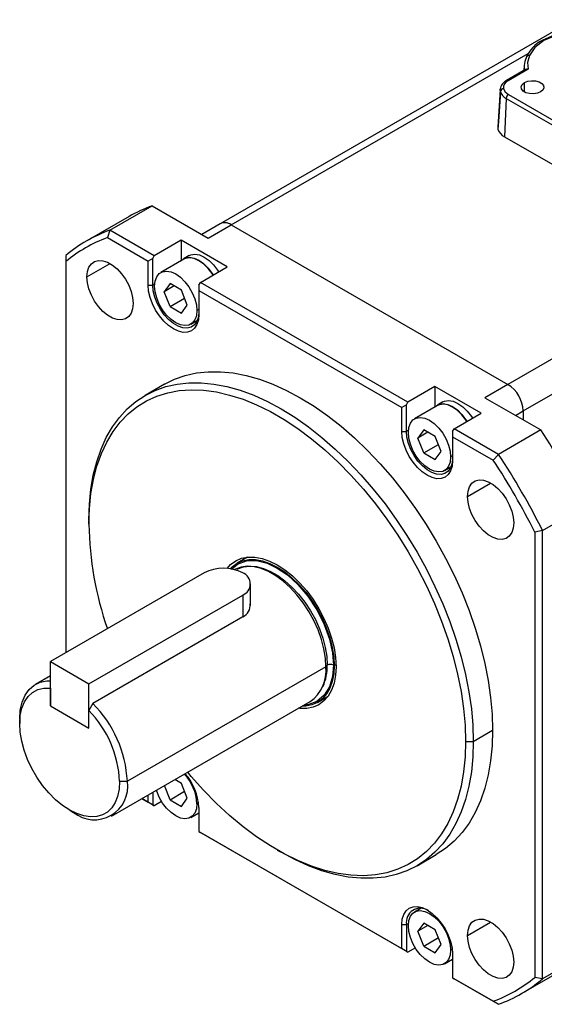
# Model space of a CAD drawing. Header units: millimetres. Extents: x 0 to 699, y 0 to 540.
# Tile 6 of 10: x 443 to 491, y 342 to 432. Entities that reach past the tile are written whole.
import ezdxf

# ---------------------------------------------------------------- set-up
doc = ezdxf.new("R2010")
doc.units = ezdxf.units.MM
doc.header["$LTSCALE"] = 2.5

msp = doc.modelspace()

# ---------------------------------------------------------------- linework, layer by layer
for p, q in [((494.202, 432.2285), (461.6751, 413.4511)), ((462.675, 413.3521), (489.9936, 429.1228)), ((489.6269, 428.0169), (489.5969, 427.5503)), ((489.7581, 427.6433), (487.9956, 426.6259)), ((489.9826, 427.6715), (488.1455, 426.611)), ((487.9954, 426.6258), (487.9911, 426.6232)), ((489.6513, 425.5785), (489.6513, 426.4357)), ((487.4138, 425.813), (487.193, 422.3754)), ((488.1809, 425.3419), (504.7976, 415.749)), ((487.969, 424.9875), (487.8128, 421.455)), ((487.969, 424.9875), (504.5858, 415.3946)), ((487.8128, 421.455), (504.4296, 411.8621)), ((520.6578, 417.4341), (488.1309, 398.6568)), ((451.518, 412.8535), (455.4071, 415.0986)), ((455.4071, 415.0986), (460.5537, 412.1275)), ((489.5451, 396.2073), (522.072, 414.9847)), ((453.2833, 414.109), (449.3942, 411.8639)), ((461.6751, 413.4511), (459.968, 412.4656)), ((460.5537, 412.1275), (462.675, 413.3521)), ((462.675, 413.3521), (488.1309, 398.6568)), ((451.518, 412.8535), (451.2908, 412.1682)), ((455.604, 410.4947), (451.518, 412.8535)), ((451.2908, 412.1682), (455.0383, 410.0048)), ((458.0788, 411.9234), (455.604, 410.4947)), ((462.3215, 409.4742), (458.0788, 411.9234)), ((458.0788, 411.9234), (458.0788, 410.0429)), ((447.4722, 410.5171), (447.4722, 409.9631)), ((447.4722, 409.9631), (447.4722, 373.9575)), ((449.4177, 408.5533), (451.5393, 409.7781)), ((455.4625, 410.2497), (455.0383, 410.0048)), ((455.0383, 407.8001), (455.0383, 410.0048)), ((455.4625, 410.2497), (455.604, 410.4947)), ((455.4625, 407.8001), (455.4625, 410.2497)), ((458.3303, 410.1817), (456.209, 408.9571)), ((458.8003, 410.5108), (458.3053, 410.225)), ((459.8466, 408.0454), (462.3215, 409.4742)), ((455.6482, 407.9073), (455.4625, 407.8001)), ((457.0535, 407.9424), (456.5232, 407.1878)), ((458.1142, 407.3301), (457.0535, 407.9424)), ((459.7052, 407.8005), (459.8466, 408.0454)), ((478.9385, 397.0239), (459.8466, 408.0454)), ((455.0383, 407.8001), (455.4625, 407.8001)), ((457.4419, 407.7182), (456.5232, 407.1878)), ((457.0535, 405.8209), (456.5232, 407.1878)), ((458.6445, 405.9632), (458.1142, 407.3301)), ((459.7052, 407.8005), (459.7052, 407.3106)), ((459.7052, 407.3106), (459.7052, 405.106)), ((459.7052, 407.3106), (478.3728, 396.534)), ((457.0535, 405.8209), (458.3985, 406.5973)), ((457.0535, 405.8209), (458.1142, 405.2086)), ((458.1142, 405.2086), (458.6445, 405.9632)), ((459.7052, 405.555), (459.5284, 405.4529)), ((458.9587, 404.1939), (459.5583, 404.54)), ((456.54, 398.669), (454.7722, 397.6485)), ((481.4134, 398.4527), (478.9385, 397.0239)), ((485.656, 396.0034), (481.4134, 398.4527)), ((481.4134, 398.4527), (481.4134, 396.5721)), ((488.1309, 398.6568), (486.0096, 397.4321)), ((478.7971, 396.779), (478.9385, 397.0239)), ((482.1348, 397.04), (481.6398, 396.7543)), ((486.0096, 397.4321), (491.1562, 394.4611)), ((478.7971, 396.779), (478.3728, 396.534)), ((478.3728, 394.3294), (478.3728, 396.534)), ((478.7971, 394.3294), (478.7971, 396.779)), ((481.6648, 396.711), (479.5435, 395.4864)), ((488.8382, 395.7992), (489.5451, 396.2073)), ((489.5451, 396.2073), (489.5451, 395.3911)), ((483.1811, 394.5747), (485.656, 396.0034)), ((478.3728, 394.3294), (478.7971, 394.3294)), ((478.9827, 394.4365), (478.7971, 394.3294)), ((480.3881, 394.4716), (479.8577, 393.7171)), ((481.4487, 393.8593), (480.3881, 394.4716)), ((483.0397, 394.3298), (483.1811, 394.5747)), ((483.0397, 394.3298), (483.0397, 393.8399)), ((487.2671, 392.2159), (483.1811, 394.5747)), ((491.1562, 394.4611), (487.2671, 392.2159)), ((480.7764, 394.2474), (479.8577, 393.7171)), ((480.3881, 392.3502), (479.8577, 393.7171)), ((481.979, 392.4925), (481.4487, 393.8593)), ((483.0397, 393.8399), (486.7872, 391.6765)), ((483.0397, 393.8399), (483.0397, 391.6352)), ((480.3881, 392.3502), (481.733, 393.1266)), ((481.4487, 391.7379), (481.979, 392.4925)), ((480.3881, 392.3502), (481.4487, 391.7379)), ((483.0397, 392.0842), (482.8629, 391.9822)), ((487.2671, 392.2159), (486.7872, 391.6765)), ((482.2933, 390.7231), (482.8928, 391.0692)), ((484.4177, 388.3483), (486.5393, 389.5731)), ((491.3129, 385.2085), (495.2019, 387.4536)), ((449.5936, 386.2024), (449.5936, 385.7942)), ((491.3129, 385.2085), (490.6057, 385.0626)), ((490.6057, 385.0626), (490.6057, 344.0726)), ((491.3129, 343.9267), (491.3129, 385.2085)), ((464.1879, 382.7619), (463.218, 382.202)), ((460.2002, 381.3052), (446.058, 373.1411)), ((464.4679, 378.2915), (464.4679, 380.2847)), ((449.5936, 371.1001), (463.7357, 379.2641)), ((463.7357, 379.2641), (463.7357, 377.2541)), ((463.7357, 377.2541), (449.9471, 369.2941)), ((446.058, 369.0584), (446.058, 373.1411)), ((446.058, 373.1411), (449.5936, 371.1001)), ((471.3975, 372.6645), (453.1291, 362.1184)), ((472.1503, 372.7725), (472.3242, 372.8729)), ((446.058, 371.8339), (444.6796, 371.0381)), ((449.5936, 367.0174), (449.5936, 371.1001)), ((446.058, 370.6915), (446.058, 369.0584)), ((470.6174, 369.3845), (471.5873, 369.9444)), ((446.058, 369.0584), (449.5936, 367.0174)), ((449.9471, 369.2941), (449.5936, 368.6504)), ((451.6791, 358.9135), (469.9475, 369.4596)), ((449.5936, 367.0174), (449.5936, 368.6504)), ((443.2296, 367.8332), (443.2296, 367.425)), ((484.9489, 365.7922), (486.7167, 366.8127)), ((484.2418, 365.7922), (484.9489, 365.7922)), ((452.422, 362.1184), (453.1291, 362.1184)), ((457.0535, 360.4213), (456.548, 361.7242)), ((458.1142, 361.9304), (457.5096, 362.2794)), ((458.6445, 360.5635), (458.1142, 361.9304)), ((455.0383, 360.1958), (455.0383, 360.8527)), ((455.4625, 361.0976), (455.4625, 359.9508)), ((457.0535, 360.4213), (458.3985, 361.1977)), ((455.604, 359.8691), (454.4692, 360.5242)), ((454.4693, 360.5242), (455.0383, 360.1958)), ((455.4625, 359.9508), (455.0383, 360.1958)), ((455.4625, 359.9508), (455.604, 359.8691)), ((456.2815, 360.2603), (455.604, 359.8691)), ((457.0535, 360.4213), (458.1142, 359.809)), ((458.1142, 359.809), (458.6445, 360.5635)), ((459.6771, 360.1391), (459.5284, 360.0533)), ((447.825, 359.4646), (448.1785, 359.2605)), ((458.9587, 358.7942), (459.7052, 359.2251)), ((459.7052, 359.7063), (459.7052, 357.5016)), ((459.7052, 357.5016), (478.3728, 346.725)), ((459.7052, 357.5016), (459.8466, 357.4199)), ((459.7052, 357.5016), (459.7052, 357.5016)), ((478.9385, 346.3984), (459.8466, 357.4199)), ((466.9149, 355.7896), (467.2684, 355.5855)), ((479.7702, 354.3461), (481.538, 355.3666)), ((480.143, 350.4328), (479.5435, 350.0867)), ((478.9827, 349.0369), (478.7971, 348.9297)), ((480.3881, 349.072), (479.8577, 348.3174)), ((481.4487, 348.4597), (480.3881, 349.072)), ((484.4177, 347.9316), (486.5393, 349.1564)), ((478.3728, 346.725), (478.3728, 348.9297)), ((478.3728, 348.9297), (478.7971, 348.9297)), ((478.7971, 348.9297), (478.7971, 346.4801)), ((480.7764, 348.8478), (479.8577, 348.3174)), ((480.3881, 346.9505), (479.8577, 348.3174)), ((481.979, 347.0928), (481.4487, 348.4597)), ((480.3881, 346.9505), (481.733, 347.7269)), ((478.7971, 346.4801), (478.3728, 346.725)), ((478.7971, 346.4801), (478.9385, 346.3984)), ((479.616, 346.7895), (478.9385, 346.3984)), ((480.3881, 346.9505), (481.4487, 346.3382)), ((481.4487, 346.3382), (481.979, 347.0928)), ((483.0116, 346.6684), (482.8629, 346.5825)), ((482.2933, 345.3235), (483.0397, 345.7544)), ((483.0397, 346.2356), (483.0397, 344.0309)), ((495.2019, 346.1718), (491.3129, 343.9267)), ((489.3909, 342.58), (493.28, 344.8251)), ((483.0397, 344.0309), (486.7872, 341.8675)), ((483.0397, 344.0309), (483.1811, 343.9492)), ((483.0397, 344.0309), (483.0397, 344.0309)), ((487.2671, 341.5904), (483.1811, 343.9492)), ((491.3129, 343.9267), (490.6057, 344.0726)), ((486.7872, 341.8675), (487.2671, 341.5904))]:
    msp.add_line(p, q)
at = {"flags": 128}
for points in [[(493.8139, 431.1284), (492.4547, 430.8292), (491.2836, 430.32)], [(493.8367, 431.0738), (492.5391, 430.7863), (491.4337, 430.3052)], [(491.4337, 430.3052), (490.6002, 429.6669), (490.1022, 428.918)], [(491.4337, 430.3052), (491.3579, 430.3328), (491.2877, 430.3223), (491.2845, 430.3189)], [(490.1022, 428.918), (489.9308, 428.2974), (489.9826, 427.6715)], [(491.1362, 425.5785), (490.8375, 425.4577), (490.4853, 425.4032), (490.122, 425.4216), (489.7915, 425.5105), (489.5336, 425.6594), (489.3795, 425.8502), (489.3477, 426.0599), (489.4421, 426.2632), (489.6513, 426.4357)], [(489.6513, 426.4357), (489.95, 426.5564), (490.3023, 426.6109), (490.6655, 426.5926), (490.996, 426.5036), (491.2539, 426.3547), (491.408, 426.1639), (491.4398, 425.9542), (491.3454, 425.7509), (491.1362, 425.5785)], [(487.4341, 425.6156), (487.2589, 422.8441), (487.2154, 422.1553)], [(487.4138, 425.813), (487.4182, 425.8565), (487.4213, 425.8765)], [(487.4341, 425.6156), (487.4139, 425.7358), (487.4138, 425.813)], [(487.7307, 425.8723), (487.8804, 425.5843), (488.1809, 425.3419)], [(487.193, 422.3754), (487.193, 422.2902), (487.2154, 422.1553)], [(458.8003, 410.5108), (458.9657, 410.586), (459.3411, 410.6417), (459.7596, 410.5692), (460.2002, 410.3722), (460.6407, 410.0605), (461.0592, 409.6498), (461.4346, 409.1607), (461.5276, 409.0159)], [(449.4177, 408.5533), (449.464, 409.0359), (449.6011, 409.4438), (449.8228, 409.7593), (450.1196, 409.9686), (450.4783, 410.0625), (450.8835, 410.0369), (451.3173, 409.8929), (451.7607, 409.6369), (452.1945, 409.28), (452.5997, 408.8378), (452.9584, 408.3297), (453.2552, 407.7778), (453.4769, 407.2063), (453.614, 406.6402), (453.6603, 406.1041)], [(458.0788, 410.0429), (458.1572, 410.1192), (458.4707, 410.3002), (458.8461, 410.3559), (459.2646, 410.2834), (459.7052, 410.0864), (460.1458, 409.7748), (460.5642, 409.3641), (460.9396, 408.875), (461.0326, 408.7301)], [(461.0076, 408.7157), (460.9176, 408.8558), (460.5489, 409.3362), (460.1379, 409.7395), (459.7052, 410.0456), (459.2725, 410.2391), (458.8615, 410.3103), (458.4928, 410.2556), (458.3303, 410.1817)], [(455.6393, 407.6981), (455.6881, 408.1696), (455.8319, 408.5612), (456.0636, 408.8532), (456.3715, 409.031), (456.7402, 409.0857), (457.1512, 409.0145), (457.5839, 408.821), (458.0166, 408.5149), (458.4276, 408.1115), (458.7963, 407.6312), (459.1042, 407.0979), (459.3358, 406.5384), (459.4797, 405.9807), (459.5284, 405.4529)], [(453.6603, 406.1041), (453.614, 405.6216), (453.4769, 405.2136), (453.2552, 404.8981), (452.9584, 404.6889), (452.5997, 404.595), (452.1945, 404.6206), (451.7607, 404.7645), (451.3173, 405.0205), (450.8835, 405.3774), (450.4783, 405.8196), (450.1196, 406.3277), (449.8228, 406.8796), (449.6011, 407.4511), (449.464, 408.0173), (449.4177, 408.5533)], [(459.7052, 405.106), (459.6603, 404.6062), (459.5276, 404.1773), (459.3119, 403.8359), (459.0217, 403.5951), (458.6681, 403.4642), (458.2647, 403.4481), (457.827, 403.5474), (457.3717, 403.7584), (456.9165, 404.073), (456.4788, 404.4791), (456.0753, 404.961), (455.7217, 405.5002), (455.4315, 406.076), (455.2159, 406.6664), (455.0831, 407.2485), (455.0383, 407.8001)], [(459.7052, 405.3509), (459.6588, 404.8683), (459.5218, 404.4604), (459.3, 404.1449), (459.0033, 403.9356), (458.6445, 403.8417), (458.2394, 403.8673), (457.8056, 404.0113), (457.3621, 404.2673), (456.9283, 404.6242), (456.5232, 405.0664), (456.1644, 405.5745), (455.8677, 406.1264), (455.6459, 406.6979), (455.5089, 407.264), (455.4625, 407.8001)], [(459.5284, 405.4529), (459.4797, 404.9814), (459.3358, 404.5898), (459.1042, 404.2978), (458.7963, 404.12), (458.4276, 404.0653), (458.0166, 404.1365), (457.5839, 404.33), (457.1512, 404.6361), (456.7402, 405.0394), (456.3715, 405.5198), (456.0636, 406.0531), (455.8319, 406.6126), (455.6881, 407.1702), (455.6393, 407.6981)], [(456.54, 398.669), (457.4626, 399.1283), (458.4452, 399.4754), (459.4817, 399.7081), (460.567, 399.8251), (461.6954, 399.826), (462.8613, 399.7106), (464.0586, 399.4796), (465.2813, 399.1341), (466.5232, 398.6759), (467.7779, 398.1074), (469.039, 397.4313), (470.3001, 396.6513), (471.5548, 395.7712), (472.7967, 394.7956), (474.0194, 393.7293), (475.2167, 392.578), (476.3826, 391.3473), (477.511, 390.0436), (478.5963, 388.6735), (479.6328, 387.244), (480.6154, 385.7624), (481.539, 384.2363), (482.3989, 382.6733), (483.1907, 381.0816), (483.9104, 379.4691), (484.5543, 377.8442), (485.1192, 376.215), (485.6021, 374.59), (486.0006, 372.9773), (486.3127, 371.3852), (486.5367, 369.8217), (486.6716, 368.295), (486.7167, 366.8127)], [(449.5936, 386.2024), (449.6386, 387.6327), (449.7735, 389.0037), (449.9975, 390.3084), (450.3096, 391.5402), (450.7081, 392.6928), (451.1911, 393.7603), (451.7559, 394.7373), (452.3998, 395.6188), (453.1195, 396.4003), (453.9113, 397.0778), (454.7712, 397.648), (455.6948, 398.1077), (456.6774, 398.4549), (457.714, 398.6876), (458.7992, 398.8046), (459.9277, 398.8055), (461.0935, 398.6901), (462.2908, 398.4591), (463.5136, 398.1136), (464.7554, 397.6554), (466.0101, 397.0868), (467.2712, 396.4108), (468.5323, 395.6308), (469.787, 394.7507), (471.0289, 393.7751), (472.2516, 392.7088), (473.4489, 391.5574), (474.6148, 390.3268), (475.7432, 389.0231), (476.8285, 387.653), (477.8651, 386.2235), (478.8476, 384.7419), (479.7712, 383.2158), (480.6311, 381.6528), (481.4229, 380.0611), (482.1426, 378.4486), (482.7865, 376.8237), (483.3514, 375.1945), (483.8343, 373.5694), (484.2328, 371.9567), (484.5449, 370.3646), (484.769, 368.8012), (484.9039, 367.2745), (484.9489, 365.7922)], [(449.5936, 385.7942), (449.6398, 387.2278), (449.7782, 388.6004), (450.008, 389.9047), (450.3281, 391.1337), (450.7367, 392.2808), (451.2316, 393.34), (451.8102, 394.3055), (452.4694, 395.1723), (453.2057, 395.9357), (454.0152, 396.5916), (454.8934, 397.1365), (455.8359, 397.5676), (456.8375, 397.8825), (457.8928, 398.0795), (458.9964, 398.1576), (460.1421, 398.1164), (461.3241, 397.9561), (462.5358, 397.6776), (463.771, 397.2822), (465.0229, 396.7723), (466.285, 396.1504), (467.5504, 395.4199), (468.8124, 394.5846), (470.0644, 393.6491), (471.2995, 392.6184), (472.5113, 391.4979), (473.6932, 390.2935), (474.839, 389.0118), (475.9425, 387.6596), (476.9979, 386.2441), (477.9994, 384.7728), (478.9419, 383.2536), (479.8202, 381.6946), (480.6296, 380.1041), (481.3659, 378.4907), (482.0252, 376.8628), (482.6038, 375.2292), (483.0987, 373.5986), (483.5073, 371.9797), (483.8273, 370.3812), (484.0572, 368.8116), (484.1956, 367.2792), (484.2418, 365.7922)], [(482.1348, 397.04), (482.3002, 397.1153), (482.6756, 397.1709), (483.0941, 397.0984), (483.5347, 396.9014), (483.9752, 396.5898), (484.3937, 396.1791), (484.7691, 395.69), (484.8621, 395.5451)], [(481.4134, 396.5721), (481.4918, 396.6485), (481.8053, 396.8295), (482.1807, 396.8852), (482.5991, 396.8127), (483.0397, 396.6157), (483.4803, 396.304), (483.8988, 395.8933), (484.2742, 395.4042), (484.3671, 395.2594)], [(484.3421, 395.2449), (484.2521, 395.3851), (483.8834, 395.8654), (483.4724, 396.2688), (483.0397, 396.5749), (482.607, 396.7683), (482.196, 396.8395), (481.8273, 396.7849), (481.6648, 396.711)], [(478.9738, 394.2273), (479.0226, 394.6988), (479.1664, 395.0904), (479.3981, 395.3824), (479.706, 395.5603), (480.0747, 395.6149), (480.4857, 395.5437), (480.9184, 395.3502), (481.3511, 395.0442), (481.7621, 394.6408), (482.1308, 394.1604), (482.4387, 393.6271), (482.6704, 393.0676), (482.8142, 392.51), (482.8629, 391.9822)], [(483.0397, 391.6352), (482.9949, 391.1354), (482.8621, 390.7066), (482.6464, 390.3652), (482.3563, 390.1244), (482.0026, 389.9934), (481.5992, 389.9773), (481.1615, 390.0767), (480.7063, 390.2877), (480.251, 390.6023), (479.8133, 391.0083), (479.4099, 391.4902), (479.0563, 392.0295), (478.7661, 392.6053), (478.5504, 393.1957), (478.4176, 393.7778), (478.3728, 394.3294)], [(483.0397, 391.8801), (482.9933, 391.3976), (482.8563, 390.9897), (482.6346, 390.6742), (482.3378, 390.4649), (481.979, 390.371), (481.5739, 390.3966), (481.1401, 390.5405), (480.6966, 390.7966), (480.2629, 391.1535), (479.8577, 391.5956), (479.4989, 392.1038), (479.2022, 392.6556), (478.9805, 393.2271), (478.8434, 393.7933), (478.7971, 394.3294)], [(482.8629, 391.9822), (482.8142, 391.5107), (482.6704, 391.1191), (482.4387, 390.8271), (482.1308, 390.6493), (481.7621, 390.5946), (481.3511, 390.6658), (480.9184, 390.8593), (480.4857, 391.1654), (480.0747, 391.5687), (479.706, 392.0491), (479.3981, 392.5824), (479.1664, 393.1419), (479.0226, 393.6995), (478.9738, 394.2273)], [(484.4177, 388.3483), (484.464, 388.8308), (484.6011, 389.2387), (484.8228, 389.5542), (485.1196, 389.7635), (485.4783, 389.8574), (485.8835, 389.8318), (486.3173, 389.6879), (486.7607, 389.4318), (487.1945, 389.0749), (487.5997, 388.6328), (487.9584, 388.1246), (488.2552, 387.5728), (488.4769, 387.0013), (488.614, 386.4351), (488.6603, 385.899)], [(488.6603, 385.899), (488.614, 385.4165), (488.4769, 385.0086), (488.2552, 384.6931), (487.9584, 384.4838), (487.5997, 384.3899), (487.1945, 384.4155), (486.7607, 384.5594), (486.3173, 384.8155), (485.8835, 385.1723), (485.4783, 385.6145), (485.1196, 386.1226), (484.8228, 386.6745), (484.6011, 387.246), (484.464, 387.8122), (484.4177, 388.3483)], [(462.3019, 381.7149), (462.6261, 382.0733), (463.0927, 382.4183), (463.6247, 382.6499), (464.213, 382.7643), (464.8476, 382.7593), (465.5176, 382.6351), (466.2116, 382.3939), (466.9177, 382.0398), (467.6237, 381.5787), (468.3177, 381.0187), (468.9877, 380.3692), (469.6224, 379.6415), (470.2107, 378.8479), (470.7427, 378.0021), (471.2092, 377.1184), (471.6023, 376.2121), (471.9153, 375.2986), (472.1427, 374.3936), (472.2808, 373.5125), (472.327, 372.6705)], [(462.5856, 381.6831), (462.7664, 381.8681), (463.2177, 382.2018), (463.7323, 382.4259), (464.3014, 382.5364), (464.9152, 382.5316), (465.5634, 382.4115), (466.2347, 382.1782), (466.9177, 381.8356), (467.6007, 381.3896), (468.272, 380.8479), (468.9201, 380.2197), (469.534, 379.5157), (470.1031, 378.7481), (470.6177, 377.9299), (471.069, 377.0751), (471.4492, 376.1984), (471.752, 375.3148), (471.972, 374.4393), (472.1055, 373.587), (472.1503, 372.7725)], [(462.7091, 381.6436), (463.2677, 382.1152), (464.093, 382.413), (465.0176, 382.4323), (465.9784, 382.1967), (466.9177, 381.754), (467.8569, 381.1122), (468.8177, 380.2386), (469.7423, 379.1517), (470.5677, 377.901), (471.2381, 376.5608), (471.7171, 375.2167), (471.9934, 373.9477), (472.0796, 372.8133)], [(471.3975, 372.6645), (471.3514, 373.4694), (471.2139, 374.3126), (470.9877, 375.1782), (470.6769, 376.0503), (470.2873, 376.9126), (469.8262, 377.7489), (469.3022, 378.5437), (468.725, 379.2823), (468.1053, 379.9508), (467.4548, 380.5368), (466.7855, 381.0294), (466.11, 381.4194), (465.4407, 381.6995), (464.7902, 381.8646), (464.1705, 381.9115), (463.5933, 381.8394), (463.0693, 381.6496), (462.9824, 381.6037)], [(463.2159, 381.6231), (463.3046, 381.67), (463.8212, 381.8571), (464.3902, 381.9282), (465.0009, 381.882), (465.6422, 381.7193), (466.3019, 381.4431), (466.9678, 381.0587), (467.6275, 380.5732), (468.2687, 379.9955), (468.8795, 379.3366), (469.4485, 378.6086), (469.965, 377.8251), (470.4196, 377.0007), (470.8036, 376.1508), (471.1099, 375.2912), (471.3329, 374.4378), (471.4684, 373.6067), (471.5139, 372.8133)], [(472.327, 372.6705), (472.2808, 371.8818), (472.1427, 371.1601), (471.9153, 370.5177), (471.6023, 369.9656), (471.2092, 369.5131), (470.7427, 369.1681), (470.2107, 368.9365), (469.6224, 368.8222), (468.9877, 368.8271), (468.8743, 368.8401)], [(472.1503, 372.7725), (472.1055, 372.0097), (471.972, 371.3115), (471.752, 370.6901), (471.4492, 370.156), (471.069, 369.7183), (470.6177, 369.3846), (470.1031, 369.1606), (469.534, 369.05), (469.2173, 369.0381)], [(472.0796, 372.8133), (471.9934, 371.7784), (471.7171, 370.8284), (471.2381, 370.0373), (470.5677, 369.4712), (469.7423, 369.1735), (469.4409, 369.1672)], [(443.2296, 367.8332), (443.2857, 368.659), (443.4527, 369.4012), (443.7269, 370.0431), (444.102, 370.5702), (444.5695, 370.9704), (445.1188, 371.2348), (445.7375, 371.3573), (446.058, 371.3647)], [(443.2296, 367.425), (443.2792, 368.1738), (443.4268, 368.8492), (443.6693, 369.4367), (444.0015, 369.9235), (444.4162, 370.2992), (444.9044, 370.5557), (445.4557, 370.6874), (446.058, 370.6915)], [(452.422, 362.1184), (452.3752, 361.39), (452.2358, 360.7306), (452.0066, 360.1533), (451.6924, 359.6701), (451.2994, 359.2908), (450.8357, 359.023), (450.3107, 358.8722), (449.7351, 358.8416), (449.1207, 358.9317), (448.4799, 359.1406), (447.8258, 359.4642), (447.1717, 359.8958), (446.5309, 360.4267), (445.9165, 361.0461), (445.3409, 361.7412), (444.8159, 362.4981), (444.3522, 363.3013), (443.9592, 364.1344), (443.6449, 364.9804), (443.4158, 365.8223), (443.2764, 366.6427), (443.2296, 367.425)], [(486.7167, 366.8127), (486.6716, 365.3824), (486.5367, 364.0115), (486.3127, 362.7067), (486.0006, 361.475), (485.6021, 360.3224), (485.1192, 359.2549), (484.5543, 358.2779), (483.9104, 357.3964), (483.1907, 356.6149), (482.3989, 355.9373), (481.539, 355.3672), (481.538, 355.3666)], [(484.2418, 365.7922), (484.1956, 364.3586), (484.0572, 362.986), (483.8273, 361.6817), (483.5073, 360.4528), (483.0987, 359.3056), (482.6038, 358.2465), (482.0252, 357.2809), (481.3659, 356.4142), (480.6296, 355.6508), (479.8202, 354.9949), (478.9419, 354.4499), (477.9994, 354.0189), (476.9979, 353.704), (475.9425, 353.5069), (474.839, 353.4288), (473.6932, 353.47), (472.5113, 353.6303), (471.2995, 353.9089), (470.0644, 354.3042), (468.8124, 354.8142), (467.5504, 355.4361), (466.285, 356.1666), (465.0229, 357.0018), (463.771, 357.9373), (462.5358, 358.968), (461.3241, 360.0886), (460.1421, 361.2929), (458.9964, 362.5746), (458.6771, 362.9533)], [(484.9489, 365.7922), (484.9039, 364.3619), (484.769, 362.9909), (484.5449, 361.6862), (484.2328, 360.4544), (483.8343, 359.3019), (483.3514, 358.2343), (482.7865, 357.2574), (482.1426, 356.3759), (481.4229, 355.5943), (480.6311, 354.9168), (479.7712, 354.3467), (478.8476, 353.8869), (477.8651, 353.5398), (476.8285, 353.3071), (475.7432, 353.19), (474.6148, 353.1892), (473.4489, 353.3046), (472.2516, 353.5356), (471.0289, 353.8811), (469.787, 354.3392), (468.5323, 354.9078), (467.2712, 355.5838), (467.2684, 355.5855)], [(459.5284, 360.0533), (459.4797, 359.5817), (459.3358, 359.1901), (459.1042, 358.8981), (458.7963, 358.7203), (458.4276, 358.6656), (458.0166, 358.7368), (457.5839, 358.9303), (457.1512, 359.2364), (456.7402, 359.6398), (456.3715, 360.1201), (456.0636, 360.6534), (455.8319, 361.2129), (455.8051, 361.2954)], [(478.3728, 348.9297), (478.4176, 349.4295), (478.5504, 349.8583), (478.7661, 350.1997), (479.0563, 350.4405), (479.4099, 350.5715), (479.8133, 350.5876), (480.251, 350.4882), (480.7063, 350.2772), (481.1615, 349.9626), (481.5992, 349.5566), (482.0026, 349.0747), (482.3563, 348.5355), (482.6464, 347.9596), (482.8621, 347.3693), (482.9949, 346.7871), (483.0397, 346.2356)], [(478.9738, 348.8276), (479.0226, 349.2992), (479.1664, 349.6908), (479.3981, 349.9828), (479.706, 350.1606), (480.0747, 350.2153), (480.4857, 350.1441), (480.9184, 349.9506), (481.3511, 349.6445), (481.7621, 349.2411), (482.1308, 348.7608), (482.4387, 348.2275), (482.6704, 347.668), (482.8142, 347.1103), (482.8629, 346.5825)], [(484.4177, 347.9316), (484.464, 348.4141), (484.6011, 348.822), (484.8228, 349.1375), (485.1196, 349.3468), (485.4783, 349.4407), (485.8835, 349.4151), (486.3173, 349.2711), (486.7607, 349.0151), (487.1945, 348.6582), (487.5997, 348.2161), (487.9584, 347.7079), (488.2552, 347.1561), (488.4769, 346.5846), (488.614, 346.0184), (488.6603, 345.4823)], [(482.8629, 346.5825), (482.8142, 346.111), (482.6704, 345.7194), (482.4387, 345.4274), (482.1308, 345.2496), (481.7621, 345.1949), (481.3511, 345.2661), (480.9184, 345.4596), (480.4857, 345.7657), (480.0747, 346.169), (479.706, 346.6494), (479.3981, 347.1827), (479.1664, 347.7422), (479.0226, 348.2998), (478.9738, 348.8276)], [(488.6603, 345.4823), (488.614, 344.9998), (488.4769, 344.5918), (488.2552, 344.2764), (487.9584, 344.0671), (487.5997, 343.9732), (487.1945, 343.9988), (486.7607, 344.1427), (486.3173, 344.3987), (485.8835, 344.7556), (485.4783, 345.1978), (485.1196, 345.7059), (484.8228, 346.2578), (484.6011, 346.8293), (484.464, 347.3955), (484.4177, 347.9316)]]:
    msp.add_lwpolyline(points, dxfattribs=at)
for centre, radius, start, end in [((492.7722, 427.4443), 3.2381, 117.366797, 155.777848), ((491.6105, 427.8809), 1.9882, 154.792987, 176.100534), ((490.0415, 428.6937), 0.2324, 74.854159, 171.585411), ((491.4929, 427.8976), 1.8699, 176.364117, 189.747712), ((489.9039, 427.4028), 0.28, 73.656457, 121.215691), ((488.4373, 425.6944), 1.0309, 115.378457, 172.746889), ((488.4, 425.9823), 0.6783, 112.033644, 189.332844), ((488.0584, 426.4956), 0.1447, 52.952502, 115.788717), ((487.7357, 425.5668), 0.3055, 90.94893, 170.796848), ((488.4254, 425.9179), 1.0363, 196.958302, 243.872924), ((488.4319, 424.9513), 0.4643, 122.733267, 175.533377), ((488.3237, 422.4958), 1.1594, 197.079112, 243.854743), ((460.0071, 402.4523), 13.4569, 109.98854, 119.977176), ((462.0892, 412.5343), 1.006, 54.382423, 114.307119), ((456.1009, 400.2462), 13.4144, 109.976934, 130.033818), ((455.9101, 399.7602), 13.2399, 110.419682, 129.59107), ((486.4747, 396.0675), 3.0736, 2.605478, 57.394522), ((433.4045, 356.4465), 69.1401, 26.645412, 33.354588), ((429.6501, 354.2791), 68.2877, 26.794459, 33.205542), ((429.5155, 354.2014), 69.1401, 26.645412, 33.354588), ((480.2407, 386.2456), 30.6505, 180.843903, 199.202174), ((461.9679, 377.8934), 3.8426, 62.609672, 117.390328), ((463.3484, 380.2847), 1.0915, 290.783421, 69.216579), ((463.1839, 378.3799), 1.2537, 296.11105, 3.980579), ((467.9009, 372.316), 3.5139, 305.620924, 5.691257), ((466.8247, 372.7052), 4.6904, 336.719745, 1.321209), ((471.6035, 372.6233), 0.2101, 115.256368, 168.69562), ((471.7967, 372.2674), 0.6148, 62.609672, 117.390328), ((442.2087, 361.5693), 10.9342, 2.878589, 44.949803), ((442.303, 361.6152), 10.1315, 2.846897, 43.978986), ((455.2594, 359.8446), 4.2741, 2.798621, 43.302778), ((454.622, 359.4677), 5.0887, 2.687797, 41.23179), ((450.1056, 361.6391), 3.0612, 230.986285, 9.008338), ((480.0777, 349.1429), 1.2983, 55.385685, 189.451574), ((482.1679, 354.2754), 13.2399, 290.419682, 309.59107), ((482.6842, 354.1976), 13.4144, 289.976934, 310.033818)]:
    msp.add_arc(centre, radius, start, end)

doc.saveas('drawing.dxf')
